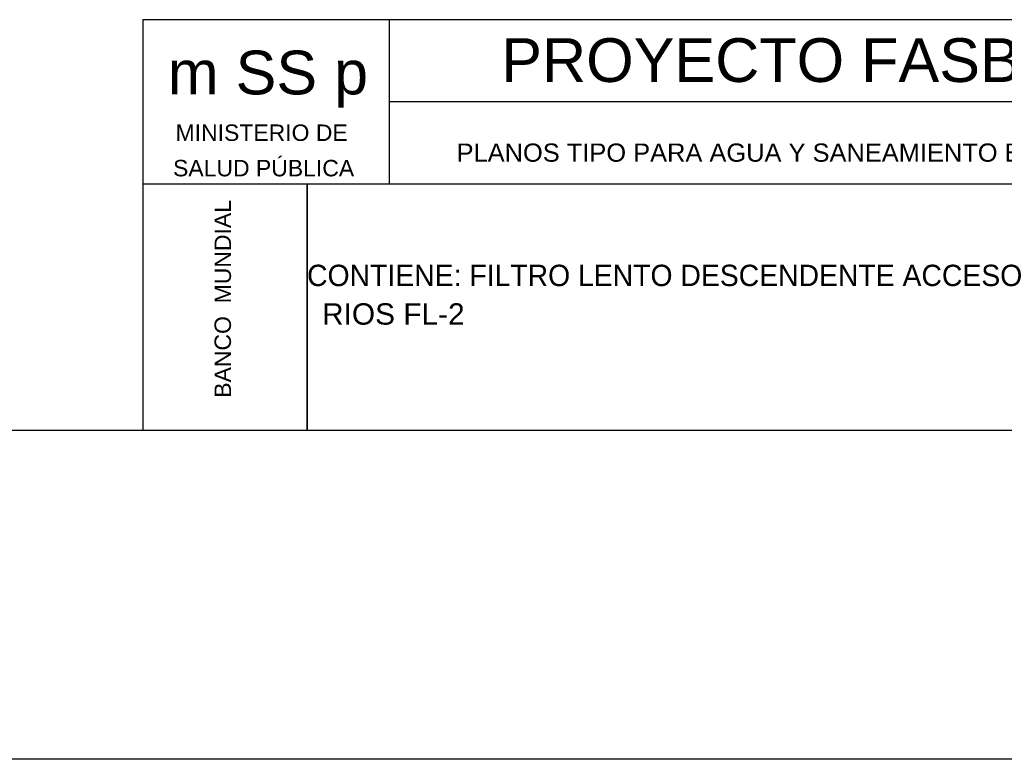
# Model space of a CAD drawing. Header units: metres. Extents: x 1959 to 4131, y 3282 to 4313.
# Tile 181 of 256: x 2406.01 to 2412, y 4281.15 to 4285.65. Entities that reach past the tile are written whole.
import ezdxf
from ezdxf.enums import TextEntityAlignment as Align

# ---------------------------------------------------------------- set-up
doc = ezdxf.new("R2010")
doc.units = ezdxf.units.M
doc.layers.add('Dibujo', color=7, linetype='Continuous')
doc.styles.add('Annotative', font='arial.ttf')
doc.styles.get("Standard").update_dxf_attribs({"font": 'arial.ttf'})

msp = doc.modelspace()

# ---------------------------------------------------------------- linework, layer by layer
at = {"layer": 'Dibujo', "color": 0, "linetype": 'ByBlock'}
for p, q in [((2406.7548, 4285.6496), (2406.7548, 4283.1496)), ((2414.7548, 4285.6496), (2406.7548, 4285.6496)), ((2408.2548, 4285.6496), (2408.2548, 4284.6496)), ((2413.7548, 4285.1496), (2408.2548, 4285.1496)), ((2414.7548, 4284.6496), (2406.7548, 4284.6496)), ((2407.7548, 4284.6496), (2407.7548, 4283.1496)), ((2407.7548, 4283.1496), (2407.7548, 4284.6496)), ((2414.7548, 4283.1496), (2397.7548, 4283.1496)), ((2416.7548, 4281.1496), (2395.7548, 4281.1496))]:
    msp.add_line(p, q, dxfattribs=at)

# ---------------------------------------------------------------- texts
for s, height, p in [('PROYECTO FASBASE', 0.266243, (2408.9371, 4285.2706)), ('m SS p', 0.26624, (2406.9071, 4285.1952)), ('PLANOS TIPO PARA AGUA Y SANEAMIENTO BÁSICO RURAL', 0.110758, (2408.6652, 4284.7855))]:
    msp.add_text(s, height=height, dxfattribs=at).set_placement(p)
for s, p in [('MINISTERIO DE', (2407.4786, 4284.912)), ('SALUD PÚBLICA', (2407.4905, 4284.6966))]:
    msp.add_text(s, height=0.1, dxfattribs=at).set_placement(p, align=Align.CENTER)
msp.add_text('BANCO  MUNDIAL', height=0.1, rotation=90, dxfattribs=at).set_placement((2407.2919, 4283.9509), align=Align.CENTER)
at = {"layer": 'Dibujo', "color": 0, "linetype": 'ByBlock', "style": 'Annotative'}
for s, p in [('CONTIENE: FILTRO LENTO DESCENDENTE ACCESO', (2407.7548, 4284.0288)), ('RIOS FL-2', (2407.8464, 4283.7941))]:
    msp.add_text(s, height=0.13, dxfattribs=at).set_placement(p)

doc.saveas('drawing.dxf')
